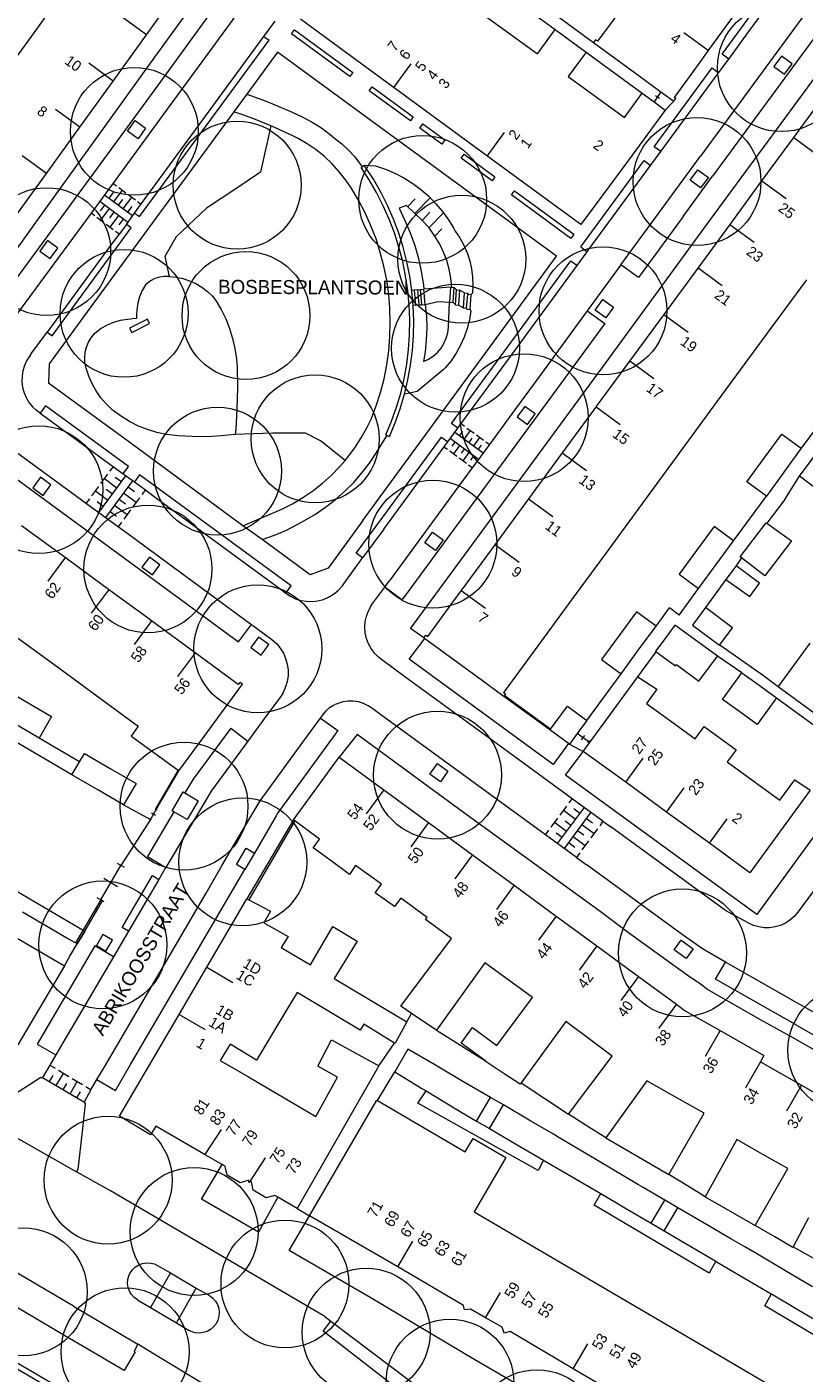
# Model space of a CAD drawing. Header units: metres. Extents: x 134994 to 136506, y 457393 to 459006.
# Tile 34 of 171: x 135579 to 135656, y 457576 to 457710. Entities that reach past the tile are written whole.
import ezdxf
from ezdxf.enums import TextEntityAlignment as Align

# ---------------------------------------------------------------- set-up
doc = ezdxf.new("R2010")
doc.units = ezdxf.units.M
for name, color, linetype, lineweight in [('B-WE-GR-BOOM-S', 250, 'Continuous', 13), ('B-WE-GW_TALUDLIJNEN', 251, 'Continuous', 5), ('B-WE-KG_BEBOUWING', 251, 'Continuous', 20), ('B-WE-KG_BEBOUWING TUSSENMUUR', 251, 'Continuous', 5), ('B-WE-KG_HUISNR', 251, 'Continuous', 5), ('B-WE-KG_ONDERGROND_REST', 251, 'Continuous', 5), ('B-WE-KG_STRAATNAAM', 251, 'Continuous', 5)]:
    doc.layers.add(name, color=color, linetype=linetype, lineweight=lineweight)
doc.styles.add('Styledgn000', font='dgn000.shx')

# ---------------------------------------------------------------- blocks, each defined once
blk = doc.blocks.new('SGR-BOOM_02')
blk.add_circle((0, 0), 6.4)

msp = doc.modelspace()

# ---------------------------------------------------------------- linework, layer by layer
at = {"layer": 'B-WE-GW_TALUDLIJNEN'}
for p, q in [((135612.27, 457696.42), (135613.4, 457696.38)), ((135617.33, 457691.59), (135618.86, 457693.18)), ((135616.61, 457692.29), (135617.35, 457693.05)), ((135618.06, 457690.9), (135618.84, 457691.72)), ((135618.73, 457690.16), (135620.19, 457691.67)), ((135619.33, 457689.34), (135620.02, 457690.06)), ((135620.7, 457680.22), (135620.8, 457682.72)), ((135623.08, 457683.62), (135622.97, 457683.5)), ((135622.85, 457682), (135622.92, 457681.85))]:
    msp.add_line(p, q, dxfattribs=at)
at = {"layer": 'B-WE-GW_TALUDLIJNEN', "flags": 128}
for points in [[(135602.92, 457700.36), (135601.88, 457695.73), (135599.42, 457694.06), (135596.49, 457692.13), (135593.46, 457689.25), (135592.32, 457687.28), (135592.74, 457685.28)], [(135613.4, 457696.38), (135614.38, 457696.04), (135615.33, 457695.64), (135616.24, 457695.16), (135617.11, 457694.61), (135617.94, 457694), (135618.71, 457693.32), (135619.43, 457692.58), (135620.09, 457691.79), (135620.69, 457690.96), (135621.22, 457690.08), (135621.35, 457689.84)], [(135618.06, 457690.9), (135616.49, 457692.41), (135615.75, 457692.12)], [(135615.75, 457692.12), (135616.34, 457690.91), (135616.86, 457689.67), (135617.31, 457688.4), (135617.68, 457687.1), (135617.97, 457685.79), (135618.19, 457684.46), (135618.24, 457684.01)], [(135621.03, 457684.21), (135620.94, 457685.11), (135620.77, 457686.01), (135620.53, 457686.88), (135620.2, 457687.73), (135619.81, 457688.54), (135619.34, 457689.32), (135618.81, 457690.05), (135618.21, 457690.74), (135618.05, 457690.9)], [(135621.35, 457689.84), (135621.83, 457689.15), (135622.23, 457688.42), (135622.56, 457687.66), (135622.82, 457686.86), (135623.01, 457686.05), (135623.11, 457685.22), (135623.13, 457684.39), (135623.08, 457683.62)], [(135618.37, 457682.5), (135618.48, 457681.32), (135618.52, 457680.13), (135618.47, 457678.94), (135618.35, 457677.75), (135618.18, 457676.77)], [(135622.92, 457681.85), (135622.78, 457680.96), (135622.56, 457680.08), (135622.27, 457679.23), (135621.9, 457678.4), (135621.46, 457677.61), (135620.95, 457676.86), (135620.37, 457676.16), (135620.17, 457675.94)], [(135618.18, 457676.77), (135618.69, 457677.01), (135619.16, 457677.32), (135619.58, 457677.69), (135619.95, 457678.12), (135620.24, 457678.6), (135620.47, 457679.11), (135620.63, 457679.66), (135620.7, 457680.21), (135620.7, 457680.22)], [(135620.17, 457675.94), (135617.56, 457673.77), (135616.3, 457673.51)], [(135610.34, 457666.88), (135607.9, 457668.84), (135606.37, 457669.61), (135603.09, 457669.61), (135599.36, 457669.49)]]:
    msp.add_lwpolyline(points, dxfattribs=at)
at = {"layer": 'B-WE-KG_BEBOUWING', "flags": 128}
for points in [[(135577.13, 457690.98), (135580.46, 457695.6), (135583.8, 457700.23), (135587.13, 457704.85), (135590.46, 457709.48), (135593.86, 457714.21), (135594, 457714.12), (135594.06, 457714.08), (135594.2, 457714.26), (135594.27, 457714.33), (135594.14, 457714.42), (135593.95, 457714.56), (135593.05, 457715.21), (135590.48, 457717.06), (135586.54, 457719.91), (135586.33, 457720.06), (135586.28, 457719.98), (135586.14, 457719.79), (135586.35, 457719.64), (135582.95, 457714.92), (135579.62, 457710.29), (135576.29, 457705.67)], [(135639, 457713.45), (135635.6, 457708.84), (135635.4, 457708.99), (135635.2, 457708.71), (135639.78, 457705.38), (135641.95, 457703.78), (135643.24, 457702.84), (135643.43, 457703.1), (135643.29, 457703.21), (135645.96, 457706.88), (135646.69, 457707.88), (135650.04, 457712.49)], [(135622.01, 457713.13), (135629.6, 457707.57), (135631.38, 457710), (135634.47, 457707.74), (135632.68, 457705.32), (135638.29, 457701.21), (135640.07, 457703.64), (135641.26, 457702.77), (135642.38, 457701.95), (135639.08, 457697.45), (135638.23, 457696.3), (135633.95, 457690.48), (135628.14, 457694.73), (135608.15, 457709.37), (135605.88, 457711.04)], [(135656.5, 457684.97), (135653.31, 457680.62), (135649.89, 457675.96), (135646.48, 457671.3), (135643.11, 457666.7), (135639.74, 457662.11), (135636.37, 457657.51), (135633, 457652.91), (135629.63, 457648.32), (135626.33, 457643.82), (135626.21, 457643.66), (135626.41, 457643.51), (135626.28, 457643.34), (135626.22, 457643.26), (135626.01, 457643.41), (135623.59, 457645.18), (135618.44, 457648.97), (135618.32, 457649.06), (135618.23, 457649.14), (135618.42, 457649.4), (135618.48, 457649.35), (135618.62, 457649.26), (135621.87, 457653.68), (135621.99, 457653.85), (135625.36, 457658.44), (135628.73, 457663.04), (135632.11, 457667.63), (135635.45, 457672.18), (135635.48, 457672.23), (135638.85, 457676.83), (135642.26, 457681.48), (135645.68, 457686.14), (135648.87, 457690.5), (135652.06, 457694.85), (135655.26, 457699.21), (135658.45, 457703.56)], [(135576.85, 457649.67), (135581.2, 457646.48), (135585.49, 457643.33), (135589.65, 457640.29), (135588.95, 457639.29), (135589.13, 457639.16), (135593.63, 457635.88), (135593.72, 457635.82), (135596.24, 457639.26), (135600.07, 457644.47), (135599.8, 457644.64), (135599.66, 457644.45), (135595.33, 457647.62), (135590.98, 457650.82), (135590.67, 457651.04), (135587.53, 457653.34), (135586.68, 457653.96), (135582.33, 457657.15), (135577.97, 457660.34)], [(135656.86, 457648.58), (135653.67, 457644.26), (135660.76, 457639.06)], [(135656.71, 457591.06), (135655.19, 457588.17), (135655.14, 457588.08), (135653.34, 457589.15), (135651.39, 457590.31), (135654.65, 457595.99), (135652.15, 457597.41), (135649.54, 457598.89), (135646.38, 457593.17), (135644.61, 457594.25), (135642.73, 457595.39), (135646.28, 457601.54), (135643.77, 457602.95), (135640.53, 457604.78), (135636.45, 457599.07), (135634.74, 457600.14), (135632.69, 457601.43), (135637.08, 457607.23), (135634.92, 457608.84), (135632.42, 457610.7), (135627.95, 457604.58), (135627.85, 457604.45), (135626.26, 457605.49), (135624.36, 457606.75), (135624.38, 457606.78), (135621.97, 457608.56), (135623.11, 457610.1), (135625.52, 457608.31), (135629.1, 457613.13), (135626.76, 457614.83), (135624.32, 457616.6), (135619.48, 457609.84), (135617.74, 457611.01), (135617, 457611.5), (135615.91, 457612.24), (135621, 457619.02), (135618.4, 457620.91), (135618.57, 457621.14), (135615.91, 457623.06), (135615.3, 457622.21), (135613.36, 457623.58), (135614, 457624.45), (135611.4, 457626.33), (135610.8, 457625.44), (135608.95, 457626.79), (135607.16, 457628.09), (135607.8, 457628.98), (135605.33, 457630.79), (135605.18, 457630.91), (135609.75, 457637.19), (135614.22, 457633.91), (135618.7, 457630.63), (135623.11, 457627.4), (135627.25, 457624.36), (135631.48, 457621.26), (135635.54, 457618.28), (135639.7, 457615.23), (135643.5, 457612.44), (135644.38, 457611.79), (135647.86, 457609.8), (135652.24, 457607.3), (135651.91, 457606.69), (135656.02, 457604.34), (135660.34, 457601.85)], [(135574.07, 457625.75), (135584.3, 457619.77), (135583.55, 457618.48), (135583.37, 457618.59), (135582.52, 457619.07), (135578.08, 457621.66)], [(135577.14, 457619.28), (135582.26, 457616.3), (135577.6, 457608.37)], [(135582.26, 457616.3), (135582.82, 457617.27), (135583.55, 457618.48)], [(135657.1, 457584.16), (135654.35, 457585.79), (135651.61, 457587.41), (135650.33, 457588.17), (135648.95, 457588.97), (135646.29, 457590.52), (135643.63, 457592.07), (135642.33, 457592.83), (135640.17, 457594.09), (135639.69, 457594.37), (135637.06, 457595.93), (135634.43, 457597.5), (135631.68, 457599.12), (135631.19, 457599.42), (135628.94, 457600.74), (135626.19, 457602.36), (135624.89, 457603.12), (135622.14, 457604.72), (135619.39, 457606.33), (135616.64, 457607.93), (135615.31, 457605.67), (135618.04, 457604.02), (135618.45, 457603.77), (135620.77, 457602.37), (135621.87, 457601.7), (135623.51, 457600.75), (135624.8, 457599.99), (135627.55, 457598.38), (135630.2, 457596.84), (135630.31, 457596.77), (135633.06, 457595.16), (135635.71, 457593.62), (135635.93, 457593.49), (135638.35, 457592.07), (135640.98, 457590.52), (135642.27, 457589.76), (135644.93, 457588.19), (135647.45, 457586.71), (135647.58, 457586.63), (135650.23, 457585.07), (135652.99, 457583.45), (135653, 457583.44), (135655.74, 457581.83), (135658.49, 457580.21)], [(135639.58, 457572.17), (135633.17, 457575.95), (135626.86, 457579.67), (135626.27, 457579.51), (135626.05, 457580.13), (135624.4, 457581.06), (135622.88, 457581.92), (135622.31, 457581.85), (135622.21, 457582.3), (135615.61, 457586.14), (135606.79, 457591.27), (135611.15, 457598.76), (135613.53, 457602.83), (135613.58, 457602.8), (135622.36, 457597.66), (135623.16, 457599.01), (135626.44, 457597.09), (135623.26, 457591.66), (135628.74, 457588.46), (135637.5, 457583.32), (135646.26, 457578.19), (135655.02, 457573.05)], [(135583.64, 457572.93), (135563.92, 457584.48), (135563.86, 457584.52), (135563.74, 457584.59), (135563.66, 457584.63), (135563.42, 457584.22), (135563.5, 457584.17), (135563.61, 457584.1), (135563.68, 457584.07), (135570.72, 457579.93), (135583.39, 457572.51)]]:
    msp.add_lwpolyline(points, dxfattribs=at)
for points in [[(135652.51, 457663.31), (135650.55, 457664.73), (135652.29, 457667.12), (135654.03, 457669.52), (135655.99, 457668.09), (135654.25, 457665.7)], [(135657.07, 457667.01), (135658.34, 457668.72), (135660.93, 457666.81), (135659.65, 457665.09), (135658.39, 457663.38), (135655.8, 457665.29)], [(135647.26, 457660.26), (135645.51, 457657.87), (135643.77, 457655.48), (135645.72, 457654.05), (135647.46, 457656.45), (135649.21, 457658.84)], [(135651.17, 457658.93), (135652.47, 457660.64), (135652.53, 457660.59), (135655.01, 457658.82), (135653.65, 457657.04), (135652.36, 457655.34), (135650.01, 457657.12), (135649.88, 457657.22)], [(135648.44, 457654.95), (135650.83, 457653.27), (135651.81, 457654.59), (135649.46, 457656.33)], [(135641.46, 457650.29), (135639.5, 457651.72), (135637.76, 457649.34), (135636.01, 457646.95), (135637.96, 457645.52), (135639.71, 457647.91)], [(135646.4, 457652.16), (135645.11, 457650.4), (135647.81, 457648.37), (135647.85, 457648.42), (135649.12, 457650.11)], [(135647.61, 457647.27), (135643.45, 457650.31), (135643.34, 457650.39), (135642.07, 457648.66), (135641.41, 457647.77), (135641.47, 457647.73), (135643.39, 457646.31), (135643.5, 457646.46), (135645.75, 457644.78)], [(135638.42, 457634.66), (135634.17, 457637.75), (135634.81, 457638.62), (135639.64, 457645.21), (135641.54, 457643.97), (135640.51, 457642.55), (135642.89, 457640.82), (135645.38, 457639.01), (135646.27, 457640.23), (135647.89, 457639.06), (135649.48, 457637.91), (135648.57, 457636.7), (135651.28, 457634.73), (135653.83, 457632.88), (135655.33, 457634.9), (135656.89, 457633.88), (135650.86, 457625.61), (135646.8, 457628.57), (135642.52, 457631.68)], [(135651.79, 457644.37), (135653.51, 457643.12), (135651.57, 457640.45), (135649.85, 457641.71), (135648.12, 457642.96), (135650.06, 457645.63)], [(135580.98, 457641.23), (135579.73, 457639.09), (135577.13, 457640.61), (135574.54, 457642.14), (135575.79, 457644.28), (135578.39, 457642.75)], [(135634.54, 457640.85), (135633.58, 457639.54), (135632.79, 457638.47), (135632.71, 457638.53), (135630.83, 457639.9), (135630.89, 457639.98), (135632.59, 457642.28)], [(135583.77, 457636.72), (135584.26, 457637.55), (135586.84, 457636.05), (135589.44, 457634.53), (135588.19, 457632.39), (135585.59, 457633.9), (135583.01, 457635.41), (135583.3, 457635.91)], [(135600.53, 457623), (135600.7, 457622.91), (135602.89, 457621.75), (135602.23, 457620.58), (135604.64, 457619.21), (135603.96, 457618.12), (135606.87, 457616.39), (135609.11, 457620.21), (135611.57, 457618.77), (135609.26, 457615.01), (135616.54, 457610.69), (135615.35, 457608.53), (135615.3, 457608.56), (135612.21, 457610.45), (135611.86, 457609.86), (135605.54, 457613.62), (135604.31, 457611.58), (135601.47, 457606.86), (135598.84, 457608.44), (135597.86, 457606.81), (135600.68, 457605.16), (135605.39, 457602.41), (135607.42, 457601.22), (135609.59, 457605.14), (135607.63, 457606.23), (135609, 457608.89), (135613.71, 457606.27), (135605.55, 457591.99), (135603.6, 457593.14), (135603.3, 457593.31), (135602.45, 457593.06), (135601.15, 457593.82), (135600.97, 457594.68), (135600.73, 457594.59), (135600.71, 457594.83), (135599.86, 457594.58), (135598.56, 457595.34), (135598.36, 457596.21), (135598.03, 457596.4), (135596.34, 457597.38), (135591.42, 457600.24), (135590.88, 457599.38), (135587.78, 457601.24), (135593.75, 457611.43), (135596.52, 457616.15), (135599.22, 457620.77)]]:
    msp.add_lwpolyline(points, close=True, dxfattribs=at)
at = {"layer": 'B-WE-KG_BEBOUWING'}
for points in [[(135623.51, 457600.75), (135624.89, 457603.12)], [(135624.8, 457599.99), (135626.19, 457602.36)], [(135640.98, 457590.52), (135642.33, 457592.83)], [(135642.27, 457589.76), (135643.63, 457592.07)]]:
    msp.add_lwpolyline(points, dxfattribs=at)
at = {"layer": 'B-WE-KG_BEBOUWING TUSSENMUUR'}
for p, q in [((135590.46, 457709.48), (135588.04, 457711.25)), ((135646.66, 457707.9), (135644.24, 457709.67)), ((135587.13, 457704.85), (135584.71, 457706.63)), ((135615.21, 457704.2), (135616.95, 457706.57)), ((135583.8, 457700.23), (135581.38, 457702)), ((135624.56, 457697.35), (135626.29, 457699.72)), ((135655.24, 457699.22), (135657.66, 457697.45)), ((135580.46, 457695.6), (135578.05, 457697.38)), ((135652.05, 457694.86), (135654.47, 457693.09)), ((135648.85, 457690.51), (135651.27, 457688.73)), ((135645.66, 457686.16), (135648.08, 457684.38)), ((135642.24, 457681.5), (135644.66, 457679.73)), ((135638.83, 457676.84), (135641.25, 457675.07)), ((135635.46, 457672.24), (135637.88, 457670.47)), ((135632.08, 457667.65), (135634.5, 457665.88)), ((135628.71, 457663.05), (135631.13, 457661.28)), ((135625.34, 457658.46), (135627.76, 457656.68)), ((135582.37, 457657.2), (135580.6, 457654.78)), ((135586.73, 457654), (135584.95, 457651.59)), ((135621.97, 457653.86), (135624.39, 457652.09)), ((135591.02, 457650.86), (135589.24, 457648.44)), ((135595.37, 457647.66), (135593.59, 457645.24)), ((135638.42, 457634.66), (135640.18, 457637.09)), ((135614.22, 457633.91), (135612.45, 457631.5)), ((135642.52, 457631.68), (135644.29, 457634.1)), ((135618.7, 457630.63), (135616.92, 457628.21)), ((135646.8, 457628.57), (135648.56, 457630.99)), ((135623.11, 457627.4), (135621.33, 457624.98)), ((135627.25, 457624.36), (135625.48, 457621.94)), ((135631.48, 457621.26), (135629.7, 457618.84)), ((135635.54, 457618.28), (135633.76, 457615.86)), ((135596.52, 457616.15), (135599.1, 457614.63)), ((135639.7, 457615.23), (135637.92, 457612.81)), ((135643.5, 457612.44), (135641.72, 457610.02)), ((135593.75, 457611.43), (135596.34, 457609.91)), ((135647.86, 457609.8), (135646.37, 457607.2)), ((135651.91, 457606.69), (135650.42, 457604.09)), ((135656.02, 457604.34), (135654.52, 457601.73)), ((135596.34, 457597.39), (135597.97, 457599.91)), ((135600.78, 457594.6), (135602.37, 457597.08)), ((135615.62, 457586.15), (135617.14, 457588.74)), ((135624.4, 457581.06), (135625.89, 457583.6)), ((135633.17, 457575.95), (135634.65, 457578.46))]:
    msp.add_line(p, q, dxfattribs=at)
at = {"layer": 'B-WE-KG_ONDERGROND_REST'}
for p, q in [((135623.79, 457715.56), (135631.38, 457710)), ((135629.57, 457712.84), (135635.2, 457708.71)), ((135662.67, 457712.5), (135646.88, 457691)), ((135602.21, 457709.31), (135603.34, 457710.86)), ((135634.47, 457707.74), (135640.07, 457703.64)), ((135641.16, 457702.84), (135641.36, 457702.7)), ((135641.95, 457703.78), (135641.26, 457702.77)), ((135641.95, 457703.78), (135641.26, 457702.77)), ((135641.4, 457703.41), (135641.81, 457703.14)), ((135641.85, 457703.85), (135642.05, 457703.72)), ((135642.38, 457701.95), (135643.24, 457702.84)), ((135600.2, 457701.45), (135599.22, 457701.78)), ((135587.12, 457694.64), (135587.47, 457694.38)), ((135644.17, 457691.3), (135647.12, 457695.32)), ((135586.26, 457693.48), (135589.08, 457691.38)), ((135586.73, 457693.13), (135587.16, 457693.71)), ((135587.2, 457692.78), (135588.06, 457693.94)), ((135587.71, 457694.21), (135588.42, 457693.68)), ((135588.14, 457692.08), (135589, 457693.24)), ((135588.65, 457693.51), (135589.36, 457692.98)), ((135588.6, 457690.69), (135585.81, 457692.79)), ((135586.28, 457692.44), (135585.84, 457691.86)), ((135586.74, 457692.09), (135585.87, 457690.93)), ((135587.67, 457692.43), (135588.1, 457693.01)), ((135588.61, 457691.73), (135589.04, 457692.31)), ((135589.59, 457692.81), (135589.95, 457692.54)), ((135585.29, 457691.37), (135584.93, 457691.63)), ((135586.21, 457690.67), (135585.52, 457691.19)), ((135587.15, 457689.97), (135586.45, 457690.49)), ((135587.21, 457691.74), (135586.77, 457691.16)), ((135587.67, 457691.39), (135586.8, 457690.23)), ((135588.14, 457691.04), (135587.7, 457690.46)), ((135588.46, 457690.51), (135589.28, 457691.64)), ((135587.73, 457689.53), (135587.38, 457689.79)), ((135612.11, 457660.85), (135631.51, 457687.31)), ((135617.27, 457683.91), (135617.02, 457683.88)), ((135617.62, 457683.94), (135617.87, 457683.98)), ((135617.87, 457683.98), (135618.2, 457684.01)), ((135617.87, 457683.98), (135618, 457682.47)), ((135618.2, 457684.01), (135618.33, 457682.49)), ((135620.82, 457682.72), (135620.94, 457684.22)), ((135621.27, 457684.19), (135621.51, 457683.96)), ((135621.39, 457682.46), (135621.51, 457683.96)), ((135621.51, 457683.96), (135621.84, 457683.93)), ((135622.3, 457683.64), (135621.84, 457683.93)), ((135617.4, 457682.42), (135617.16, 457682.4)), ((135617.75, 457682.45), (135618, 457682.47)), ((135620.82, 457682.72), (135621.15, 457682.7)), ((135621.15, 457682.7), (135621.39, 457682.46)), ((135621.39, 457682.46), (135621.72, 457682.43)), ((135621.72, 457682.43), (135622.18, 457682.14)), ((135622.18, 457682.14), (135622.3, 457683.64)), ((135622.3, 457683.64), (135622.63, 457683.61)), ((135622.51, 457682.11), (135622.64, 457683.52)), ((135622.63, 457683.61), (135622.64, 457683.52)), ((135622.64, 457683.52), (135622.97, 457683.5)), ((135622.18, 457682.14), (135622.51, 457682.11)), ((135622.51, 457682.11), (135622.52, 457682.03)), ((135622.52, 457682.03), (135622.85, 457682)), ((135579.85, 457671.61), (135579.41, 457671.94)), ((135659.26, 457672.53), (135655.99, 457668.09)), ((135621.95, 457670.56), (135622.31, 457670.3)), ((135623.68, 457666.98), (135620.85, 457669.06)), ((135621.34, 457669.72), (135624.17, 457667.65)), ((135621.82, 457669.38), (135622.12, 457669.79)), ((135622.29, 457669.03), (135622.9, 457669.86)), ((135622.54, 457670.12), (135623.25, 457669.6)), ((135622.76, 457668.68), (135623.07, 457669.1)), ((135623.23, 457668.34), (135623.84, 457669.17)), ((135623.49, 457669.43), (135624.2, 457668.91)), ((135620.59, 457667.96), (135620.24, 457668.22)), ((135621.54, 457667.27), (135620.83, 457667.79)), ((135621.33, 457668.71), (135621.02, 457668.29)), ((135621.8, 457668.37), (135621.18, 457667.53)), ((135622.27, 457668.02), (135621.96, 457667.6)), ((135622.74, 457667.68), (135622.12, 457666.84)), ((135623.7, 457667.99), (135624.01, 457668.41)), ((135624.43, 457668.74), (135624.78, 457668.48)), ((135583.01, 457635.41), (135529.1, 457667)), ((135586.82, 457665.79), (135587.16, 457666.25)), ((135622.48, 457666.58), (135621.77, 457667.1)), ((135623.07, 457666.15), (135622.71, 457666.41)), ((135623.21, 457667.33), (135622.9, 457666.91)), ((135585.7, 457661.66), (135588.41, 457665.33)), ((135585.92, 457664.57), (135586.6, 457665.49)), ((135587.51, 457664.11), (135586.26, 457665.03)), ((135589.08, 457664.85), (135586.38, 457661.17)), ((135587.96, 457664.72), (135587.33, 457665.18)), ((135588.14, 457665.55), (135589.27, 457664.73)), ((135654.33, 457662.98), (135655.8, 457665.29)), ((135585.02, 457663.34), (135585.69, 457664.26)), ((135586.61, 457662.88), (135585.36, 457663.8)), ((135587.06, 457663.5), (135586.43, 457663.96)), ((135588.18, 457663.62), (135589.45, 457662.69)), ((135588.63, 457664.24), (135589.27, 457663.77)), ((135590.36, 457663.92), (135590.02, 457663.46)), ((135584.45, 457662.58), (135584.79, 457663.04)), ((135586.15, 457662.27), (135585.53, 457662.73)), ((135587.28, 457662.4), (135588.55, 457661.46)), ((135587.73, 457663.01), (135588.37, 457662.54)), ((135589.79, 457663.15), (135589.12, 457662.23)), ((135649.21, 457658.84), (135652.51, 457663.31)), ((135654.33, 457662.98), (135652.53, 457660.59)), ((135586.83, 457661.78), (135587.47, 457661.31)), ((135588.89, 457661.92), (135588.22, 457661)), ((135600.13, 457660.34), (135604, 457662.01)), ((135611.46, 457657.58), (135614.12, 457661.21)), ((135587.99, 457660.69), (135587.65, 457660.23)), ((135614.22, 457660), (135612.1, 457657.12)), ((135650.01, 457657.12), (135649.46, 457656.33)), ((135616.04, 457652.92), (135614.32, 457654.19)), ((135643.77, 457651.39), (135645.72, 457654.05)), ((135616.29, 457653.25), (135616.04, 457652.92)), ((135641.46, 457650.29), (135642.79, 457652.11)), ((135643.77, 457651.39), (135642.79, 457652.11)), ((135616.9, 457650.1), (135618.23, 457649.14)), ((135639.64, 457645.21), (135641.47, 457647.73)), ((135650.06, 457645.63), (135647.61, 457647.27)), ((135634.54, 457640.85), (135637.96, 457645.52)), ((135610.13, 457642.71), (135609.35, 457642.45)), ((135653.51, 457643.12), (135658.4, 457639.56)), ((135598.9, 457640.08), (135600.62, 457638.79)), ((135633.66, 457639.65), (135633.5, 457639.43)), ((135634.68, 457638.74), (135633.58, 457639.54)), ((135634.68, 457638.74), (135633.58, 457639.54)), ((135634.29, 457639.36), (135633.97, 457638.92)), ((135583.77, 457636.72), (135579.73, 457639.09)), ((135632.79, 457638.47), (135634.17, 457637.75)), ((135634.76, 457638.85), (135634.6, 457638.63)), ((135632.77, 457632.59), (135633.1, 457633.04)), ((135588.19, 457632.39), (135590.87, 457630.95)), ((135590.87, 457630.95), (135591.45, 457631.94)), ((135590.87, 457630.95), (135591.45, 457631.94)), ((135591.36, 457631.33), (135590.96, 457631.56)), ((135591.55, 457631.88), (135591.35, 457632)), ((135631.61, 457628.52), (135634.3, 457632.15)), ((135631.87, 457631.38), (135632.54, 457632.28)), ((135633.4, 457630.94), (135632.2, 457631.83)), ((135634.94, 457631.66), (135632.28, 457628.02)), ((135633.85, 457631.55), (135633.25, 457631.99)), ((135590.87, 457630.95), (135587.91, 457626.34)), ((135590.97, 457630.89), (135590.77, 457631.01)), ((135605.18, 457630.91), (135600.53, 457623)), ((135605.33, 457630.79), (135600.7, 457622.91)), ((135630.41, 457629.41), (135630.74, 457629.87)), ((135630.97, 457630.17), (135631.64, 457631.08)), ((135632.5, 457629.73), (135631.31, 457630.62)), ((135632.95, 457630.34), (135632.35, 457630.78)), ((135633.61, 457629.84), (135634.22, 457629.4)), ((135634.05, 457630.45), (135635.27, 457629.55)), ((135634.49, 457631.05), (135635.1, 457630.61)), ((135635.6, 457630.01), (135634.93, 457629.1)), ((135636.15, 457630.77), (135635.82, 457630.31)), ((135636.15, 457630.77), (135636.92, 457630.21)), ((135632.05, 457629.13), (135631.46, 457629.57)), ((135632.72, 457628.63), (135633.33, 457628.18)), ((135633.16, 457629.23), (135634.38, 457628.34)), ((135634.71, 457628.8), (135634.05, 457627.89)), ((135590.57, 457627.22), (135592.41, 457626.13)), ((135633.83, 457627.59), (135633.49, 457627.13)), ((135585.89, 457622.89), (135587.91, 457626.34)), ((135585.89, 457622.89), (135587.91, 457626.34)), ((135588.26, 457626.13), (135587.57, 457626.54)), ((135587.59, 457624.21), (135586.21, 457625.02)), ((135586.24, 457622.69), (135585.55, 457623.09)), ((135616.54, 457610.69), (135617, 457611.5)), ((135619.48, 457609.84), (135624.38, 457606.78)), ((135655.57, 457610.3), (135659.47, 457608.08)), ((135613.71, 457606.27), (135615.3, 457608.56)), ((135580.81, 457606.34), (135581.33, 457606.03)), ((135581.67, 457605.83), (135582.7, 457605.22)), ((135580.08, 457605.11), (135584.2, 457602.67)), ((135580.77, 457604.71), (135581.13, 457605.32)), ((135581.45, 457604.3), (135582.18, 457605.52)), ((135582.14, 457603.89), (135582.5, 457604.5)), ((135582.83, 457603.48), (135583.55, 457604.71)), ((135583.04, 457605.01), (135584.07, 457604.4)), ((135584.41, 457604.2), (135584.93, 457603.89)), ((135627.95, 457604.58), (135632.69, 457601.43)), ((135583.51, 457603.07), (135583.88, 457603.69)), ((135573.88, 457601.14), (135583.48, 457595.66)), ((135636.45, 457599.07), (135642.73, 457595.39)), ((135583.62, 457595.91), (135583.48, 457595.66)), ((135646.38, 457593.17), (135651.39, 457590.31)), ((135605.55, 457591.99), (135606.79, 457591.27)), ((135655.19, 457588.17), (135660.09, 457585.4)), ((135592.87, 457585.54), (135595.45, 457584.03)), ((135582.38, 457579.21), (135575.99, 457582.97)), ((135589.58, 457582.86), (135590.87, 457582.08)), ((135583.16, 457582.22), (135589.61, 457578.41)), ((135593.47, 457580.56), (135594.74, 457579.78))]:
    msp.add_line(p, q, dxfattribs=at)
at = {"layer": 'B-WE-KG_ONDERGROND_REST', "flags": 128}
for points in [[(135675.28, 457737.41), (135676.45, 457736.59), (135677.07, 457736.16), (135669.62, 457726.03), (135662.01, 457715.63), (135656.38, 457707.94), (135647.12, 457695.32)], [(135664.37, 457722.5), (135662.73, 457720.27), (135653.55, 457707.73), (135645.92, 457697.35)], [(135648.73, 457707.06), (135648.08, 457707.54), (135653.86, 457715.44), (135654.52, 457714.96)], [(135648.73, 457707.06), (135650.65, 457709.68), (135654.51, 457714.96), (135654.52, 457714.96)], [(135570.74, 457681.67), (135572.15, 457680.62), (135579.56, 457690.92), (135591.31, 457707.23), (135595.64, 457713.26), (135594.2, 457714.26)], [(135576.44, 457680.09), (135574.71, 457681.36), (135581.26, 457690.26), (135590.87, 457703.39), (135597.46, 457712.42), (135599.2, 457711.14)], [(135599.2, 457711.14), (135592.08, 457701.39), (135587.13, 457694.64)], [(135589.97, 457692.59), (135595, 457699.48), (135602.21, 457709.31)], [(135602.21, 457709.31), (135602.74, 457708.95)], [(135610.81, 457705.3), (135604.98, 457709.58), (135605.27, 457709.98), (135611.11, 457705.7), (135610.81, 457705.3)], [(135589.28, 457691.64), (135589.79, 457691.3), (135602.74, 457708.95)], [(135631.51, 457687.31), (135616.17, 457698.54), (135603.59, 457707.73), (135600.52, 457703.55)], [(135647.72, 457705.69), (135648.73, 457707.06), (135648.73, 457707.06)], [(135655.08, 457706.59), (135654.02, 457707.35), (135653.26, 457706.3), (135654.32, 457705.53), (135655.08, 457706.59)], [(135641.93, 457697.81), (135641.27, 457698.26), (135647.07, 457706.17), (135647.72, 457705.69)], [(135641.93, 457697.81), (135647.72, 457705.69), (135647.72, 457705.69)], [(135616.88, 457700.87), (135612.76, 457703.89), (135613.05, 457704.28), (135617.17, 457701.26), (135616.88, 457700.87)], [(135600.52, 457703.55), (135599.22, 457701.78)], [(135600.52, 457703.55), (135602.44, 457702.84), (135604.34, 457702.05), (135605.04, 457701.73)], [(135599.22, 457701.78), (135585.16, 457682.62), (135580.73, 457676.55), (135580.67, 457674.6)], [(135602.92, 457700.36), (135601.56, 457700.93), (135600.2, 457701.45)], [(135605.04, 457701.73), (135606.06, 457701.28), (135607.04, 457700.75), (135607.97, 457700.16), (135608.86, 457699.5), (135609.28, 457699.15)], [(135590.39, 457700.13), (135589.63, 457699.07), (135588.57, 457699.84), (135589.33, 457700.9), (135590.39, 457700.13)], [(135605.17, 457699.34), (135603.38, 457700.17), (135602.92, 457700.36)], [(135620.02, 457698.55), (135617.84, 457700.15), (135618.14, 457700.56), (135620.32, 457698.96), (135620.02, 457698.55)], [(135610.43, 457694.95), (135609.77, 457695.78), (135609.05, 457696.57), (135608.27, 457697.3), (135607.44, 457697.96), (135606.56, 457698.57), (135605.64, 457699.1), (135605.17, 457699.34)], [(135609.28, 457699.15), (135610.01, 457698.58), (135610.69, 457697.95), (135611.31, 457697.26), (135611.87, 457696.52), (135612.05, 457696.26)], [(135625.05, 457694.87), (135621.97, 457697.13), (135622.26, 457697.53), (135625.34, 457695.27), (135625.05, 457694.87)], [(135637.94, 457686.45), (135642.08, 457692.1), (135645.92, 457697.35)], [(135640.92, 457696.41), (135641.93, 457697.8), (135641.93, 457697.81)], [(135611.95, 457696.19), (135612.05, 457696.26)], [(135614.43, 457669.43), (135615, 457670.8), (135615.49, 457672.2), (135615.91, 457673.62), (135616.25, 457675.06), (135616.51, 457676.51), (135616.69, 457677.98), (135616.79, 457679.46), (135616.81, 457680.94), (135616.76, 457682.42), (135616.62, 457683.89), (135616.4, 457685.35), (135616.11, 457686.8), (135615.73, 457688.24), (135615.28, 457689.65), (135614.75, 457691.03), (135614.15, 457692.38), (135613.48, 457693.7), (135612.74, 457694.98), (135611.95, 457696.19)], [(135612.05, 457696.26), (135612.27, 457696.42)], [(135617.02, 457683.88), (135616.82, 457685.31), (135616.52, 457686.77), (135616.15, 457688.21), (135615.71, 457689.63), (135615.19, 457691.03), (135614.59, 457692.4), (135613.92, 457693.73), (135613.18, 457695.02), (135612.37, 457696.28), (135612.27, 457696.42)], [(135633.93, 457688.26), (135640.27, 457696.89), (135640.92, 457696.41)], [(135634.58, 457687.77), (135634.71, 457687.95), (135639.24, 457694.13), (135640.92, 457696.41), (135640.92, 457696.41)], [(135644.89, 457694.93), (135645.65, 457695.97), (135646.7, 457695.19), (135645.92, 457694.16), (135644.89, 457694.93)], [(135587.13, 457694.64), (135584.93, 457691.63)], [(135612.95, 457671.01), (135613.45, 457672.34), (135613.89, 457673.69), (135614.24, 457675.06), (135614.52, 457676.46), (135614.72, 457677.86), (135614.83, 457679.28), (135614.87, 457680.7), (135614.83, 457682.11), (135614.71, 457683.53), (135614.51, 457684.93), (135614.23, 457686.33), (135613.87, 457687.7), (135613.44, 457689.05), (135612.93, 457690.37), (135612.34, 457691.67), (135611.69, 457692.93), (135610.96, 457694.15), (135610.43, 457694.95)], [(135632.94, 457689.11), (135626.99, 457693.45), (135627.29, 457693.86), (135633.24, 457689.52), (135632.94, 457689.11)], [(135589.28, 457691.64), (135589.97, 457692.59)], [(135584.93, 457691.63), (135584.1, 457690.5), (135576.44, 457680.09)], [(135580.54, 457679.73), (135581.04, 457679.36), (135588.95, 457690.17), (135588.46, 457690.51)], [(135588.46, 457690.51), (135587.73, 457689.53)], [(135646.88, 457691), (135636.39, 457676.66), (135626.43, 457663.08), (135616.9, 457650.1)], [(135644.17, 457691.3), (135639.69, 457685.19), (135637.94, 457686.45)], [(135587.73, 457689.53), (135586.95, 457688.49), (135580.54, 457679.73)], [(135580.57, 457688.89), (135579.8, 457687.84), (135580.84, 457687.08), (135581.61, 457688.13), (135580.57, 457688.89)], [(135633.57, 457686.4), (135634.58, 457687.77)], [(135633.93, 457688.26), (135634.58, 457687.77)], [(135621.63, 457670.11), (135621, 457670.58), (135632.94, 457686.87), (135633.57, 457686.4)], [(135621.95, 457670.56), (135626.89, 457677.29), (135633.57, 457686.4)], [(135637.94, 457686.45), (135634.56, 457681.84)], [(135592.74, 457685.28), (135592.26, 457685.29), (135591.78, 457685.22), (135591.32, 457685.08), (135590.89, 457684.86), (135590.5, 457684.57), (135590.37, 457684.46)], [(135592.74, 457685.28), (135593.43, 457685.22), (135594.12, 457685.08), (135594.78, 457684.87), (135595.42, 457684.58), (135596.02, 457684.22), (135596.57, 457683.8), (135597.07, 457683.31), (135597.42, 457682.9)], [(135590.37, 457684.46), (135590.05, 457683.88), (135589.79, 457683.26), (135589.61, 457682.62), (135589.51, 457681.97), (135589.49, 457681.42)], [(135617.16, 457682.4), (135617.03, 457683.83), (135617.02, 457683.88)], [(135617.62, 457683.94), (135617.27, 457683.91)], [(135617.27, 457683.91), (135617.4, 457682.42)], [(135617.75, 457682.45), (135617.62, 457683.94)], [(135618.24, 457684.01), (135618.2, 457684.01)], [(135620.94, 457684.22), (135618.24, 457684.01)], [(135620.94, 457684.22), (135621.03, 457684.21)], [(135621.03, 457684.21), (135621.27, 457684.19)], [(135621.15, 457682.7), (135621.27, 457684.19)], [(135621.72, 457682.43), (135621.84, 457683.93)], [(135597.42, 457682.9), (135597.95, 457682), (135598.4, 457681.06), (135598.78, 457680.09), (135599.09, 457679.1), (135599.32, 457678.08), (135599.47, 457677.05), (135599.54, 457676.25)], [(135616.3, 457673.51), (135616.63, 457674.93), (135616.9, 457676.4), (135617.08, 457677.88), (135617.19, 457679.36), (135617.22, 457680.86), (135617.16, 457682.35), (135617.16, 457682.4)], [(135617.4, 457682.42), (135617.75, 457682.45)], [(135618, 457682.47), (135618.33, 457682.49)], [(135618.33, 457682.49), (135618.37, 457682.5)], [(135618.37, 457682.5), (135619.67, 457682.8)], [(135619.67, 457682.8), (135620.8, 457682.72)], [(135620.8, 457682.72), (135620.82, 457682.72)], [(135622.85, 457682), (135622.97, 457683.5)], [(135636.15, 457682.99), (135637.2, 457682.22), (135636.43, 457681.16), (135635.38, 457681.93), (135636.15, 457682.99)], [(135585.94, 457680.12), (135586.56, 457680.46), (135587.21, 457680.72), (135587.89, 457680.91), (135588.59, 457681.03), (135588.98, 457681.06)], [(135589, 457679.67), (135590.79, 457680.59), (135590.57, 457681.03), (135588.77, 457680.11), (135589, 457679.67)], [(135589.49, 457681.42), (135589.47, 457681.09), (135588.98, 457681.06)], [(135634.56, 457681.84), (135636.32, 457680.57), (135628.64, 457670.09), (135620.54, 457659.03), (135616.29, 457653.25)], [(135634.56, 457681.84), (135629.73, 457675.23), (135627.02, 457671.55), (135624.78, 457668.48)], [(135578.82, 457677.37), (135579.01, 457677.64), (135580.54, 457679.73)], [(135584.43, 457676.11), (135584.32, 457676.64), (135584.29, 457677.17), (135584.34, 457677.7), (135584.46, 457678.21), (135584.66, 457678.71), (135584.94, 457679.16), (135585.28, 457679.58), (135585.67, 457679.93), (135585.94, 457680.12)], [(135578.82, 457677.37), (135578.51, 457676.9), (135578.27, 457676.39), (135578.1, 457675.85), (135578.02, 457675.3), (135578.01, 457674.74), (135578.08, 457674.18), (135578.23, 457673.64), (135578.46, 457673.12), (135578.75, 457672.65), (135579.11, 457672.21), (135579.41, 457671.94)], [(135587.06, 457671.92), (135586.46, 457672.51), (135585.92, 457673.14), (135585.44, 457673.83), (135585.03, 457674.56), (135584.7, 457675.33), (135584.43, 457676.11)], [(135599.54, 457676.25), (135599.57, 457674.15), (135599.52, 457672.06), (135599.4, 457669.97), (135599.36, 457669.49)], [(135600.13, 457660.34), (135588.82, 457668.67), (135580.67, 457674.6)], [(135614.8, 457669.27), (135615.37, 457670.65), (135615.87, 457672.05), (135616.3, 457673.51)], [(135580.37, 457672.34), (135579.85, 457671.61)], [(135579.85, 457671.61), (135580.43, 457671.19), (135587.16, 457666.25)], [(135588.14, 457665.55), (135588.66, 457666.28), (135580.37, 457672.34)], [(135592.46, 457669.47), (135591.51, 457669.67), (135590.57, 457669.96), (135589.67, 457670.32), (135588.79, 457670.76), (135587.96, 457671.26), (135587.17, 457671.83), (135587.06, 457671.92)], [(135628.61, 457670.48), (135629.38, 457671.54), (135628.33, 457672.29), (135627.57, 457671.24), (135628.61, 457670.48)], [(135573.33, 457670.71), (135573.57, 457670.53), (135577.73, 457667.5), (135584.46, 457662.58)], [(135610.34, 457666.88), (135610.59, 457667.17), (135611.32, 457668.14), (135611.97, 457669.15), (135612.56, 457670.21), (135612.95, 457671.01)], [(135621.63, 457670.11), (135621.95, 457670.56)], [(135572.05, 457668.98), (135573.05, 457668.23), (135599.68, 457648.73), (135600.98, 457650.46)], [(135599.36, 457669.49), (135597.93, 457669.33), (135596.5, 457669.25), (135595.06, 457669.26), (135593.63, 457669.34), (135592.46, 457669.47)], [(135613.49, 457667.66), (135614.37, 457669.07), (135614.55, 457669.38)], [(135614.12, 457661.21), (135619.99, 457669.21), (135620.62, 457668.73)], [(135614.43, 457669.43), (135614.55, 457669.38)], [(135614.55, 457669.38), (135614.8, 457669.27)], [(135620.62, 457668.73), (135621.63, 457670.11)], [(135606.29, 457660.87), (135607.37, 457661.5), (135608.4, 457662.21), (135609.39, 457662.97), (135610.33, 457663.8), (135611.21, 457664.68), (135612.03, 457665.63), (135612.79, 457666.62), (135613.48, 457667.66), (135613.49, 457667.66)], [(135614.22, 457660), (135618.43, 457665.74), (135620.24, 457668.22)], [(135620.24, 457668.22), (135620.62, 457668.73)], [(135624.78, 457668.48), (135623.07, 457666.15)], [(135587.16, 457666.25), (135588.14, 457665.55)], [(135604, 457662.01), (135605.08, 457662.55), (135606.12, 457663.17), (135607.12, 457663.84), (135608.07, 457664.59), (135608.97, 457665.39), (135609.81, 457666.26), (135610.34, 457666.88)], [(135580.91, 457664.43), (135579.86, 457665.2), (135579.09, 457664.15), (135580.14, 457663.38), (135580.91, 457664.43)], [(135589.79, 457665.44), (135589.27, 457664.73)], [(135604.41, 457653.6), (135604.94, 457654.34), (135589.79, 457665.44)], [(135623.07, 457666.15), (135621.31, 457663.73), (135614.76, 457654.8)], [(135589.27, 457664.73), (135590.36, 457663.93)], [(135590.36, 457663.93), (135591.11, 457663.37), (135603.72, 457654.14), (135604.41, 457653.6)], [(135584.46, 457662.58), (135587.66, 457660.24)], [(135602.06, 457658.95), (135603.28, 457659.39), (135604.47, 457659.9), (135605.62, 457660.49), (135606.29, 457660.87)], [(135612.11, 457660.85), (135608.65, 457656.09), (135606.85, 457655.43), (135602.06, 457658.95)], [(135587.66, 457660.24), (135588.38, 457659.72), (135600.88, 457650.53), (135600.98, 457650.46)], [(135602.06, 457658.95), (135600.13, 457660.34)], [(135620.15, 457658.92), (135619.38, 457657.87), (135618.33, 457658.64), (135619.1, 457659.69), (135620.15, 457658.92)], [(135591.81, 457656.43), (135590.76, 457657.2), (135590.01, 457656.18), (135591.06, 457655.41), (135591.81, 457656.43)], [(135610.08, 457654.34), (135610.22, 457654.54), (135612.1, 457657.12)], [(135612.1, 457657.12), (135611.46, 457657.58)], [(135604.41, 457653.6), (135604.88, 457653.29), (135605.39, 457653.04), (135605.93, 457652.87), (135606.49, 457652.78), (135607.06, 457652.76), (135607.62, 457652.83), (135608.17, 457652.97), (135608.7, 457653.19), (135609.18, 457653.48), (135609.63, 457653.84), (135610.01, 457654.25), (135610.08, 457654.34)], [(135612.97, 457652.36), (135613.13, 457652.58), (135614.32, 457654.19)], [(135614.32, 457654.19), (135614.76, 457654.8)], [(135648.44, 457654.95), (135646.4, 457652.16)], [(135614.13, 457646.84), (135613.68, 457647.18), (135613.28, 457647.58), (135612.95, 457648.04), (135612.68, 457648.53), (135612.48, 457649.07), (135612.36, 457649.62), (135612.32, 457650.18), (135612.36, 457650.74), (135612.48, 457651.3), (135612.68, 457651.83), (135612.95, 457652.33), (135612.97, 457652.36)], [(135600.98, 457650.46), (135601.48, 457650.1), (135603.01, 457648.97)], [(135602.72, 457648.44), (135601.68, 457649.2), (135600.93, 457648.16), (135601.96, 457647.4), (135602.72, 457648.44)], [(135603.01, 457648.97), (135603.5, 457648.52), (135603.86, 457648.07), (135604.17, 457647.58), (135604.4, 457647.04), (135604.56, 457646.48), (135604.64, 457645.91), (135604.64, 457645.33), (135604.55, 457644.75), (135604.39, 457644.2), (135604.16, 457643.66), (135603.92, 457643.26)], [(135632.71, 457638.53), (135631.18, 457636.45), (135616.77, 457646.97), (135618.32, 457649.06)], [(135647.85, 457648.42), (135652.22, 457645.34), (135653.67, 457644.26)], [(135633.08, 457633.01), (135627.33, 457637.21), (135616.34, 457645.23), (135614.13, 457646.84)], [(135603.92, 457643.26), (135602.49, 457641.33), (135600.62, 457638.79)], [(135630.89, 457639.98), (135626.64, 457643.08), (135626.28, 457643.34)], [(135608.15, 457641.45), (135608.44, 457641.81), (135608.8, 457642.13), (135609.2, 457642.38), (135609.35, 457642.45)], [(135613.11, 457642.02), (135612.66, 457642.32), (135612.19, 457642.55), (135611.69, 457642.71), (135611.17, 457642.79), (135610.64, 457642.79), (135610.13, 457642.71)], [(135630.4, 457629.4), (135624.86, 457633.44), (135613.78, 457641.5), (135613.11, 457642.02)], [(135630.83, 457639.9), (135626.58, 457642.99), (135626.22, 457643.25), (135626.22, 457643.26)], [(135585.52, 457604.9), (135586.33, 457606.27), (135596.43, 457623.57), (135598.05, 457626.36), (135599.56, 457628.94), (135601.85, 457632.8), (135606.11, 457638.67), (135607.88, 457641.09)], [(135607.88, 457641.09), (135609.62, 457639.83), (135603.63, 457631.6), (135603.45, 457631.3), (135601.28, 457627.58)], [(135607.88, 457641.09), (135608.15, 457641.45)], [(135598.9, 457640.08), (135595.14, 457634.97), (135594.32, 457633.59)], [(135724.84, 457567.56), (135714.39, 457575.3), (135678.89, 457595.43), (135672.67, 457599.1), (135669.4, 457600.93), (135663.91, 457604.06), (135663.07, 457604.52), (135661.54, 457605.39), (135660.7, 457605.9), (135655.18, 457609.07), (135651.92, 457610.89), (135646.61, 457613.93), (135645.9, 457614.45), (135644.56, 457615.34), (135638.71, 457619.58), (135635.75, 457621.81), (135622.19, 457631.65), (135611.55, 457639.46), (135609.75, 457637.19)], [(135600.62, 457638.79), (135596.93, 457633.78), (135592.41, 457626.13)], [(135660.17, 457638.26), (135662.52, 457636.48), (135651.54, 457621.42), (135632.39, 457635.38), (135634.17, 457637.75)], [(135634.68, 457638.74), (135634.81, 457638.62)], [(135618.82, 457635.48), (135619.58, 457636.53), (135620.64, 457635.77), (135619.88, 457634.72), (135618.82, 457635.48)], [(135593.63, 457635.88), (135591.36, 457631.99), (135591.45, 457631.94)], [(135591.45, 457631.94), (135593.72, 457635.82)], [(135593.21, 457631.71), (135593.04, 457631.81), (135594.14, 457633.7), (135594.32, 457633.59)], [(135595.66, 457632.81), (135594.55, 457630.92), (135593.21, 457631.71)], [(135594.32, 457633.59), (135595.66, 457632.81)], [(135636.15, 457630.77), (135633.08, 457633.01)], [(135593.21, 457631.71), (135590.57, 457627.22)], [(135650.68, 457620.59), (135649.36, 457621.29), (135648.49, 457621.8), (135648.29, 457621.91), (135648.05, 457622.08), (135636.92, 457630.21)], [(135633.5, 457627.14), (135630.4, 457629.4)], [(135599.47, 457626.42), (135600.45, 457628.07), (135601.28, 457627.58)], [(135601.28, 457627.58), (135600.3, 457625.93)], [(135633.5, 457627.14), (135634.57, 457626.37)], [(135659.73, 457627.21), (135658.19, 457625.11), (135655.63, 457621.65)], [(135585.52, 457604.9), (135587.37, 457603.82), (135588.87, 457606.41), (135600.3, 457625.93)], [(135592.41, 457626.13), (135592.32, 457625.98), (135591.72, 457624.94)], [(135600.3, 457625.93), (135599.47, 457626.42)], [(135648.41, 457616.67), (135646.11, 457617.99), (135645.88, 457618.14), (135644.22, 457619.32), (135634.57, 457626.37)], [(135588.68, 457619.75), (135588.04, 457620.13), (135591.08, 457625.32), (135591.72, 457624.94)], [(135591.72, 457624.94), (135588.68, 457619.75)], [(135585.89, 457622.89), (135583.37, 457618.59)], [(135584.3, 457619.77), (135586.07, 457622.79), (135585.89, 457622.89)], [(135655.63, 457621.65), (135655.27, 457621.23), (135654.86, 457620.87), (135654.4, 457620.57), (135653.9, 457620.34), (135653.37, 457620.18), (135652.82, 457620.1), (135652.27, 457620.1), (135651.73, 457620.18), (135651.2, 457620.34), (135650.7, 457620.57), (135650.68, 457620.59)], [(135583.55, 457618.48), (135584.3, 457619.77)], [(135586.11, 457619.42), (135585.46, 457618.31), (135586.42, 457617.74), (135587.08, 457618.85), (135586.11, 457619.42)], [(135588.68, 457619.75), (135587.18, 457617.2)], [(135587.18, 457617.2), (135585.32, 457618.28), (135579.55, 457608.44), (135581.41, 457607.37)], [(135643.97, 457618.87), (135645.18, 457618), (135644.47, 457617.02), (135643.26, 457617.89), (135643.97, 457618.87)], [(135587.18, 457617.2), (135582.21, 457608.75), (135581.41, 457607.37)], [(135655.57, 457610.3), (135647.42, 457614.94), (135648.41, 457616.67)], [(135655.6, 457612.56), (135648.41, 457616.67)], [(135676.7, 457600.61), (135674.55, 457601.84), (135661.07, 457609.48), (135655.6, 457612.56)], [(135581.41, 457607.37), (135580.81, 457606.34)], [(135580.81, 457606.34), (135580.04, 457605.04), (135579.89, 457605.12)], [(135613.58, 457602.8), (135615.31, 457605.67)], [(135579.89, 457605.12), (135576.6, 457602.97), (135576.35, 457603.01)], [(135584.92, 457603.89), (135585.52, 457604.9)], [(135584.92, 457603.89), (135584.23, 457602.65), (135584.33, 457602.48)], [(135630.2, 457596.84), (135629.66, 457595.79), (135617.64, 457602.53), (135618.45, 457603.77)], [(135584.33, 457602.48), (135584.03, 457599.7), (135583.62, 457595.91)], [(135603.6, 457593.14), (135601.68, 457589.61), (135595.98, 457592.93), (135598.03, 457596.4)], [(135608.32, 457581.19), (135586.87, 457593.76), (135583.48, 457595.66)], [(135647.45, 457586.71), (135646.77, 457585.53), (135635.27, 457592.32), (135635.93, 457593.49)], [(135703.23, 457534.76), (135701.17, 457531.3), (135693.17, 457536.05), (135682.67, 457542.15), (135675.66, 457546.2), (135664.97, 457552.47), (135657.96, 457556.52), (135647.62, 457562.71), (135640.61, 457566.76), (135630.34, 457572.79), (135623.33, 457576.84), (135612.85, 457583.09), (135604.75, 457587.78), (135606.79, 457591.27)], [(135583.16, 457582.22), (135576.02, 457586.43)], [(135589.58, 457582.86), (135589.25, 457583.09), (135588.98, 457583.38), (135588.78, 457583.72), (135588.64, 457584.09), (135588.59, 457584.48), (135588.61, 457584.88), (135588.71, 457585.26), (135588.85, 457585.55)], [(135588.85, 457585.55), (135589.08, 457585.86), (135589.37, 457586.14), (135589.71, 457586.35), (135590.08, 457586.49), (135590.48, 457586.55), (135590.88, 457586.53), (135591.27, 457586.44), (135591.59, 457586.28)], [(135592.87, 457585.54), (135590.87, 457582.08)], [(135591.59, 457586.28), (135592.87, 457585.54)], [(135593.47, 457580.56), (135595.45, 457584.03)], [(135595.45, 457584.03), (135596.77, 457583.28)], [(135596.77, 457583.28), (135597.1, 457583.03), (135597.37, 457582.73), (135597.57, 457582.39), (135597.7, 457582.01), (135597.75, 457581.61), (135597.72, 457581.21), (135597.61, 457580.82), (135597.43, 457580.46), (135597.18, 457580.15), (135596.88, 457579.89), (135596.53, 457579.69), (135596.14, 457579.57), (135595.74, 457579.53), (135595.34, 457579.56), (135594.96, 457579.68), (135594.74, 457579.78)], [(135664.99, 457576.4), (135664.31, 457575.14), (135652.34, 457582.25), (135653, 457583.44)], [(135590.87, 457582.08), (135593.47, 457580.56)], [(135668.33, 457542.11), (135619.31, 457571.03), (135608.16, 457579.7), (135608.93, 457580.73)], [(135608.32, 457581.19), (135608.93, 457580.73)], [(135608.93, 457580.73), (135620.85, 457571.71)], [(135589.61, 457578.41), (135589.24, 457577.73), (135589.35, 457577.65), (135588.25, 457575.79), (135582.38, 457579.21)], [(135596.52, 457574.22), (135593.11, 457576.28), (135591.67, 457577.14), (135589.61, 457578.41)]]:
    msp.add_lwpolyline(points, dxfattribs=at)

# ---------------------------------------------------------------- block references
at = {"layer": 'B-WE-GR-BOOM-S'}
for p in [(135654, 457706.19), (135589.26, 457699.82), (135645.56, 457694.8), (135599.55, 457694.43), (135618.11, 457693.01), (135580.49, 457687.78), (135622.02, 457687.02), (135588.23, 457681.6), (135600.43, 457681.38), (135636.15, 457681.85), (135621.39, 457678.11), (135628.26, 457671.16), (135607.35, 457669.04), (135597.58, 457665.81), (135579.7, 457663.95), (135619.12, 457658.5), (135590.62, 457656.01), (135601.61, 457648.02), (135619.6, 457635.38), (135594.23, 457632.27), (135600.11, 457626.69), (135586.1, 457618.38), (135644.1, 457617.58), (135661.06, 457607.83), (135586.63, 457594.83), (135595.24, 457589.7), (135604.33, 457584.44), (135578.15, 457583.66), (135612.46, 457579.61), (135588.33, 457577.66), (135620.84, 457574.51), (135629.54, 457569.45)]:
    msp.add_blockref('SGR-BOOM_02', p, dxfattribs=at)

# ---------------------------------------------------------------- texts
at = {"layer": 'B-WE-KG_HUISNR', "style": 'Styledgn000'}
for s, height, rotation, p in [('4', 1.05, 323.8208, (135643.75, 457708.88)), ('10', 1.054, 323.7417, (135583.78, 457706.16)), ('8', 1.05, 323.7417, (135580.37, 457701.59)), ('2', 1.05, 323.8208, (135636.02, 457698.2)), ('62', 1.054, 53.7223, (135581.54, 457654.49)), ('60', 1.054, 53.7223, (135585.88, 457651.28)), ('58', 1.054, 53.7223, (135590.17, 457648.13)), ('56', 1.054, 53.7223, (135594.51, 457644.93)), ('54', 1.054, 53.7467, (135611.83, 457632.39)), ('52', 1.054, 53.7399, (135613.42, 457631.3)), ('2', 1.05, 323.7882, (135649.9, 457630.83)), ('50', 1.054, 53.7399, (135617.88, 457627.99)), ('48', 1.054, 53.7399, (135622.35, 457624.54)), ('46', 1.054, 53.7399, (135626.38, 457621.64)), ('44', 1.054, 53.7399, (135630.74, 457618.43)), ('42', 1.054, 53.7399, (135634.86, 457615.49)), ('40', 1.054, 53.7399, (135638.84, 457612.62)), ('38', 1.054, 53.7399, (135642.63, 457609.73)), ('36', 1.054, 60.1766, (135647.31, 457607.02)), ('34', 1.054, 60.1766, (135651.37, 457603.93)), ('32', 1.054, 60.1766, (135655.74, 457601.5))]:
    msp.add_text(s, height=height, rotation=rotation, dxfattribs=at).set_placement(p, align=Align.MIDDLE_RIGHT)
for s, height, rotation, p in [('7', 1.05, 53.7675, (135614.93, 457708.05)), ('6', 1.05, 53.7675, (135616.1, 457707.2)), ('5', 1.05, 53.7675, (135617.69, 457706.03)), ('4', 1.05, 53.7675, (135618.86, 457705.17)), ('3', 1.05, 53.7675, (135620.03, 457704.31)), ('2', 1.05, 53.7675, (135627.04, 457699.18)), ('1', 1.05, 53.7675, (135628.21, 457698.32)), ('25', 1.054, 323.7414, (135653.91, 457692.35)), ('23', 1.054, 323.7414, (135650.72, 457687.99)), ('21', 1.054, 323.7414, (135647.53, 457683.64)), ('19', 1.054, 323.7414, (135644.11, 457678.98)), ('17', 1.054, 323.7414, (135640.7, 457674.32)), ('15', 1.054, 323.7414, (135637.33, 457669.73)), ('13', 1.054, 323.7414, (135633.96, 457665.13)), ('11', 1.054, 323.7414, (135630.58, 457660.53)), ('9', 1.05, 323.7414, (135627.21, 457655.94)), ('7', 1.05, 323.7414, (135623.84, 457651.34)), ('27', 1.054, 53.97, (135639.35, 457637.7)), ('25', 1.054, 53.9607, (135640.92, 457636.56)), ('23', 1.054, 53.9607, (135645.02, 457633.58)), ('1D', 1.054, 329.6339, (135600.29, 457616.67)), ('1C', 1.054, 329.6394, (135599.62, 457615.52)), ('1B', 1.054, 329.6339, (135597.58, 457612.03)), ('1A', 1.054, 329.6339, (135596.86, 457610.8)), ('1', 1.05, 329.6394, (135595.63, 457608.7)), ('81', 1.054, 57.2067, (135595.54, 457601.54)), ('83', 1.054, 57.2129, (135597.17, 457600.49)), ('77', 1.054, 57.2067, (135598.79, 457599.45)), ('79', 1.054, 57.2129, (135600.41, 457598.41)), ('75', 1.054, 57.2067, (135603.16, 457596.66)), ('73', 1.054, 57.2129, (135604.79, 457595.62)), ('71', 1.054, 59.6143, (135612.96, 457591.28)), ('69', 1.054, 59.6085, (135614.63, 457590.3)), ('67', 1.054, 59.6143, (135616.25, 457589.26)), ('65', 1.054, 59.6085, (135617.92, 457588.28)), ('63', 1.054, 59.6143, (135619.66, 457587.34)), ('61', 1.054, 59.6085, (135621.32, 457586.37)), ('59', 1.054, 59.6085, (135626.67, 457583.15)), ('57', 1.054, 59.6143, (135628.37, 457582.18)), ('55', 1.054, 59.6085, (135630.03, 457581.2)), ('53', 1.054, 59.6085, (135635.43, 457578.01)), ('51', 1.054, 59.6143, (135637.17, 457577.11)), ('49', 1.054, 59.6085, (135638.84, 457576.13))]:
    msp.add_text(s, height=height, rotation=rotation, dxfattribs=at).set_placement(p, align=Align.MIDDLE_LEFT)
at = {"layer": 'B-WE-KG_STRAATNAAM', "style": 'Styledgn000'}
for s, rotation, p in [('BOSBESPLANTSOEN', 359.7566, (135597.64, 457683.56)), ('ABRIKOOSSTRAAT', 59.4669, (135586.12, 457609.19))]:
    msp.add_text(s, height=1.4, rotation=rotation, dxfattribs=at).set_placement(p)

doc.saveas('drawing.dxf')
